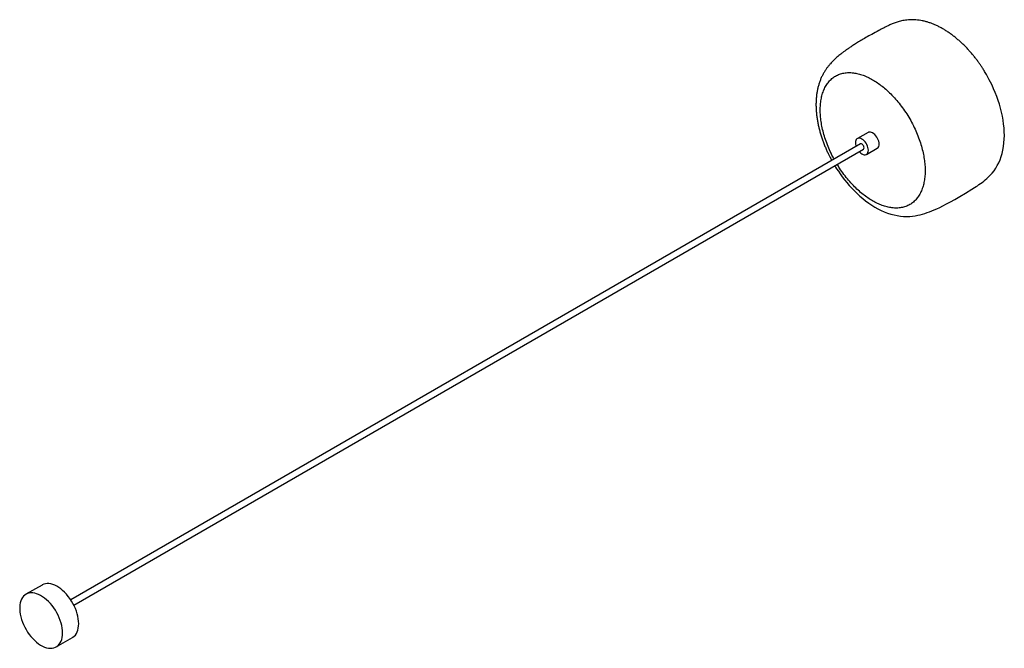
# Paper-space layout '_Isométrica' of a CAD drawing. Header units: millimetres. Extents: x -1579 to -281, y -846 to -18.
import ezdxf

# ---------------------------------------------------------------- set-up
doc = ezdxf.new("R2010")
doc.units = ezdxf.units.MM

psp = doc.layouts.new('_Isométrica')

# ---------------------------------------------------------------- linework, layer by layer
at = {"color": 7, "linetype": 'Continuous', "lineweight": 25}
for p, q in [((-460.7, -166.4), (-474.8, -174.5)), ((-470.8, -181.5), (-1511.6, -782.3)), ((-1507.6, -789.2), (-466.8, -188.4)), ((-462.8, -195.3), (-448.7, -187.1)), ((-1549.5, -762.6), (-1570.7, -774.8)), ((-1530.7, -844.1), (-1509.5, -831.9))]:
    psp.add_line(p, q, dxfattribs=at)
at = {"color": 7, "linetype": 'Continuous', "lineweight": 25, "flags": 128}
for points in [[(-504.6, -210.2), (-503.5, -212.1), (-502.2, -214.2), (-499.9, -217.6), (-497.5, -221.1), (-494.8, -224.8), (-491.9, -228.6), (-488.9, -232.4), (-485.7, -236.1), (-482.3, -239.8), (-478.8, -243.4), (-475.2, -246.9), (-471.5, -250.3), (-467.8, -253.5), (-463.9, -256.5), (-459.9, -259.4), (-455.9, -262.1), (-451.9, -264.6), (-447.7, -266.9), (-443.6, -269), (-439.3, -270.9), (-435.1, -272.5), (-430.8, -273.9), (-426.5, -275), (-422.2, -275.9), (-417.9, -276.5), (-413.8, -276.9), (-409.7, -277), (-405.8, -276.9), (-402.2, -276.6), (-398.7, -276.1), (-395.3, -275.5), (-392.1, -274.8), (-389, -274), (-385.9, -273), (-382.9, -272), (-379.8, -270.9), (-376.7, -269.7), (-373.5, -268.4), (-370, -266.9), (-366.2, -265.1), (-362, -263), (-357.3, -260.6), (-352.1, -257.9), (-346.2, -254.6), (-339.6, -250.8), (-332.2, -246.3), (-323.8, -241.2), (-320.4, -239), (-318.4, -237.7), (-316.6, -236.5), (-314.5, -235.1), (-312.4, -233.6), (-310.4, -232.2), (-308.3, -230.6), (-306.3, -228.9), (-304.1, -227.1), (-301.9, -225), (-299.6, -222.7), (-297.2, -220), (-294.7, -216.8), (-292.5, -213.6), (-290.4, -210.1), (-288.5, -206.4), (-286.8, -202.4), (-285.3, -198.2), (-284, -193.9), (-283, -189.5), (-282.2, -184.9), (-281.6, -180.2), (-281.3, -175.4), (-281.1, -170.5), (-281.2, -165.5), (-281.5, -160.5), (-282, -155.4), (-282.7, -150.2), (-283.7, -145), (-284.8, -139.8), (-286.1, -134.6), (-287.6, -129.3), (-289.2, -124.1), (-291.1, -118.9), (-293.1, -113.8), (-295.2, -108.9), (-297.3, -104.2), (-299.3, -100), (-300.9, -97), (-302.7, -93.6), (-304.7, -90.2), (-304.7, -90.2)], [(-446.2, -181.7), (-446.3, -179.9), (-446.7, -178), (-447.3, -176.1), (-448.2, -174.2), (-449.2, -172.4), (-450.4, -170.7), (-451.8, -169.2), (-453.2, -168), (-454.7, -167), (-456.1, -166.3), (-457.6, -165.9), (-458.9, -165.8), (-460.1, -166.1), (-460.7, -166.4)], [(-460.3, -189.8), (-460.5, -188), (-460.8, -186.2), (-461.5, -184.3), (-462.3, -182.4), (-463.4, -180.6), (-464.6, -178.9), (-465.9, -177.4), (-467.3, -176.1), (-468.8, -175.1), (-470.3, -174.4), (-471.7, -174), (-473.1, -174), (-474.3, -174.3), (-475.3, -174.9), (-476.2, -175.8), (-476.8, -177), (-477.2, -178.4), (-477.3, -180), (-477.2, -181.8), (-476.8, -183.7), (-476.5, -184.7)], [(-466, -186.5), (-466.1, -185.5), (-466.5, -184.4), (-467, -183.4), (-467.8, -182.5), (-468.6, -181.8), (-469.4, -181.4), (-470.2, -181.3), (-470.8, -181.5)], [(-472.5, -191.6), (-471.7, -192.4), (-470.3, -193.7), (-468.8, -194.7), (-467.3, -195.4), (-465.9, -195.8), (-464.6, -195.9), (-463.4, -195.6), (-462.3, -195), (-461.5, -194.1), (-460.8, -192.9), (-460.5, -191.4), (-460.3, -189.8)], [(-1501.2, -813.6), (-1501.3, -810.4), (-1501.7, -807.2), (-1502.3, -803.8), (-1503.2, -800.4), (-1504.2, -797), (-1505.5, -793.6), (-1507.1, -790.2), (-1508.8, -786.9), (-1510.7, -783.7), (-1512.7, -780.5), (-1514.9, -777.6), (-1517.3, -774.8), (-1519.7, -772.2), (-1522.3, -769.8), (-1524.9, -767.7), (-1527.5, -765.8), (-1530.1, -764.2), (-1532.8, -762.9), (-1535.4, -761.9), (-1538, -761.2), (-1540.4, -760.8), (-1542.8, -760.7), (-1545.1, -761), (-1547.3, -761.6), (-1549.2, -762.4), (-1549.5, -762.6)], [(-1522.4, -825.8), (-1522.5, -822.7), (-1522.9, -819.4), (-1523.5, -816.1), (-1524.4, -812.7), (-1525.5, -809.3), (-1526.8, -805.9), (-1528.3, -802.5), (-1530, -799.1), (-1531.9, -795.9), (-1534, -792.8), (-1536.2, -789.8), (-1538.5, -787), (-1540.9, -784.4), (-1543.5, -782.1), (-1546.1, -779.9), (-1548.7, -778), (-1551.3, -776.4), (-1554, -775.1), (-1556.6, -774.1), (-1559.2, -773.4), (-1561.7, -773), (-1564.1, -773), (-1566.3, -773.2), (-1568.5, -773.8), (-1570.4, -774.7), (-1572.3, -775.9), (-1573.9, -777.4), (-1575.3, -779.2), (-1576.5, -781.2), (-1577.5, -783.5), (-1578.2, -786), (-1578.7, -788.7), (-1578.9, -791.6), (-1578.9, -794.7), (-1578.7, -797.9), (-1578.2, -801.2), (-1577.5, -804.5), (-1576.5, -808), (-1575.3, -811.4), (-1573.9, -814.8), (-1572.3, -818.1), (-1570.4, -821.4), (-1568.5, -824.6), (-1566.3, -827.6), (-1564.1, -830.5), (-1561.7, -833.2), (-1559.2, -835.7), (-1556.6, -838), (-1554, -840), (-1551.3, -841.7), (-1548.7, -843.2), (-1546.1, -844.4), (-1543.5, -845.2), (-1540.9, -845.8), (-1538.5, -846), (-1536.2, -845.9), (-1534, -845.5), (-1531.9, -844.7), (-1530, -843.7), (-1528.3, -842.3), (-1526.8, -840.7), (-1525.5, -838.8), (-1524.4, -836.6), (-1523.5, -834.2), (-1522.9, -831.6), (-1522.5, -828.8), (-1522.4, -825.8)], [(-1509.5, -831.9), (-1508.8, -831.4), (-1507.1, -830.1), (-1505.5, -828.5), (-1504.2, -826.5), (-1503.2, -824.4), (-1502.3, -822), (-1501.7, -819.4), (-1501.3, -816.5), (-1501.2, -813.6)]]:
    psp.add_lwpolyline(points, dxfattribs=at)
at = {"color": 7, "linetype": 'Continuous', "lineweight": 25}
for centre, radius, start, end in [((-452.2, -182.2), 6.03, 305.6498, 5.6624), ((-467.9, -186.8), 1.96, 304.8223, 6.4898)]:
    psp.add_arc(centre, radius, start, end, dxfattribs=at)
for points, knots in [([(-304.7, -90.2), (-305.7, -88.4), (-307.2, -85.8), (-309.5, -82.2), (-311.5, -79.1), (-314, -75.4), (-316.7, -71.7), (-319.6, -67.9), (-322.7, -64), (-326, -60.2), (-329.4, -56.4), (-332.9, -52.8), (-336.5, -49.2), (-340.3, -45.8), (-344.1, -42.5), (-348, -39.3), (-351.9, -36.4), (-356, -33.6), (-360, -31), (-364.2, -28.6), (-368.3, -26.5), (-372.5, -24.5), (-376.7, -22.8), (-380.9, -21.4), (-385.1, -20.1), (-389.2, -19.2), (-393.4, -18.5), (-397.5, -18), (-401.6, -17.8), (-405.5, -17.9), (-409.3, -18.2), (-413, -18.7), (-416.4, -19.3), (-419.5, -20.1), (-422.4, -21), (-425.1, -21.9), (-427.6, -22.9), (-429.9, -23.8), (-432.1, -24.8), (-434.3, -25.8), (-436.4, -26.8), (-438.4, -27.9), (-440.5, -28.9), (-443.2, -30.3), (-448.4, -33), (-455.4, -36.8), (-463.3, -41.2), (-470, -45.1), (-475.7, -48.6), (-480.7, -51.8), (-485, -54.7), (-488.8, -57.3), (-492.2, -59.7), (-495.2, -61.9), (-497.9, -64.1), (-500.5, -66.2), (-503, -68.4), (-505.6, -70.8), (-508, -73.3), (-510.4, -75.8), (-512.7, -78.6), (-515, -81.5), (-517.2, -84.8), (-519.4, -88.4), (-521.4, -92.2), (-523.3, -96.2), (-524.8, -100.4), (-526.2, -104.8), (-527.3, -109.3), (-528.2, -114), (-528.8, -118.8), (-529.2, -123.6), (-529.4, -128.5), (-529.3, -133.5), (-529, -138.6), (-528.5, -143.7), (-527.8, -148.8), (-526.9, -154), (-525.8, -159.2), (-524.5, -164.4), (-523, -169.5), (-521.4, -174.7), (-519.5, -179.7), (-517.6, -184.7), (-515.5, -189.5), (-513.5, -193.9), (-511.6, -197.6), (-510.1, -200.7), (-509.1, -202.5), (-508.6, -203.3)], [0, 0, 0, 0, 0.0145034, 0.0203856, 0.0301466, 0.0402769, 0.0511387, 0.0624679, 0.0741581, 0.0861248, 0.0983079, 0.1106634, 0.123158, 0.1357661, 0.148468, 0.1612474, 0.1740914, 0.1869885, 0.199929, 0.2129036, 0.225903, 0.2389174, 0.2519354, 0.2649429, 0.2779196, 0.2908344, 0.3036457, 0.3162914, 0.3286791, 0.3406768, 0.3521112, 0.3627906, 0.3725577, 0.3813445, 0.3891886, 0.3962074, 0.4025603, 0.4084215, 0.4139671, 0.4193704, 0.4248026, 0.4303864, 0.4362834, 0.4426869, 0.454634, 0.4829273, 0.5061659, 0.5261739, 0.5433477, 0.5581358, 0.5709399, 0.5821102, 0.591951, 0.6007286, 0.6086189, 0.6160983, 0.6241789, 0.6322163, 0.6403688, 0.6487879, 0.6576694, 0.6672139, 0.6776261, 0.6891036, 0.7018071, 0.7140607, 0.7269074, 0.7401402, 0.7535847, 0.7671211, 0.7806719, 0.7941924, 0.807669, 0.8210951, 0.8344686, 0.8477893, 0.8610578, 0.8742744, 0.887438, 0.9005452, 0.9135883, 0.9265525, 0.9394079, 0.9520921, 0.9644577, 0.9760694, 0.9857689, 0.9937169, 1, 1, 1, 1]), ([(-523.8, -136.8), (-523.7, -134.5), (-523.6, -129.7), (-522.7, -122.8), (-521.2, -116.3), (-519, -110.1), (-516.2, -104.5), (-512.6, -99.5), (-508.4, -95.3), (-503.6, -91.9), (-498.3, -89.5), (-492.6, -87.9), (-486.5, -87.4), (-480.2, -87.7), (-473.8, -88.9), (-467.3, -90.8), (-461, -93.5), (-454.7, -96.8), (-448.4, -100.8), (-442, -105.5), (-435.6, -110.9), (-429.1, -117.2), (-422.8, -124.1), (-416.8, -131.7), (-411, -139.9), (-405.7, -148.5), (-400.9, -157.4), (-396.7, -166.4), (-393.2, -175.5), (-390.3, -184.4), (-388.1, -193.1), (-386.6, -201.4), (-385.7, -209.3), (-385.4, -216.7), (-385.7, -223.8), (-386.6, -230.7), (-388.1, -237.2), (-390.3, -243.4), (-393.2, -249), (-396.7, -254), (-400.9, -258.2), (-405.7, -261.6), (-411, -264), (-416.8, -265.6), (-422.8, -266.1), (-429.1, -265.8), (-435.6, -264.6), (-442, -262.7), (-448.4, -260), (-454.7, -256.7), (-461, -252.7), (-467.3, -248), (-473.8, -242.6), (-480.2, -236.3), (-486.5, -229.4), (-492.6, -221.8), (-497.6, -214.7), (-500.4, -210.1), (-501.5, -208.4)], [0, 0, 0, 0, 0.01649, 0.033534, 0.051085, 0.069082, 0.087451, 0.106111, 0.124969, 0.143928, 0.162887, 0.181745, 0.200405, 0.218774, 0.236771, 0.254322, 0.271366, 0.287856, 0.304346, 0.32139, 0.338941, 0.356938, 0.375307, 0.393967, 0.412825, 0.431784, 0.450743, 0.469601, 0.488261, 0.50663, 0.524627, 0.542178, 0.559222, 0.575712, 0.592202, 0.609246, 0.626797, 0.644794, 0.663163, 0.681823, 0.700681, 0.71964, 0.738599, 0.757457, 0.776117, 0.794486, 0.812483, 0.830034, 0.847079, 0.863568, 0.880058, 0.897102, 0.914653, 0.93265, 0.95102, 0.969679, 0.988537, 1, 1, 1, 1]), ([(-505.5, -201.4), (-506.4, -199.7), (-509, -195), (-512.6, -187.1), (-516.2, -178), (-519, -169.1), (-521.2, -160.4), (-522.7, -152.1), (-523.6, -144.2), (-523.7, -139.3), (-523.8, -136.8)], [0, 0, 0, 0, 0.083818, 0.222072, 0.358871, 0.493543, 0.62548, 0.754151, 0.87911, 1, 1, 1, 1])]:
    psp.add_open_spline(points, degree=3, knots=knots, dxfattribs=at)

doc.saveas('drawing.dxf')
